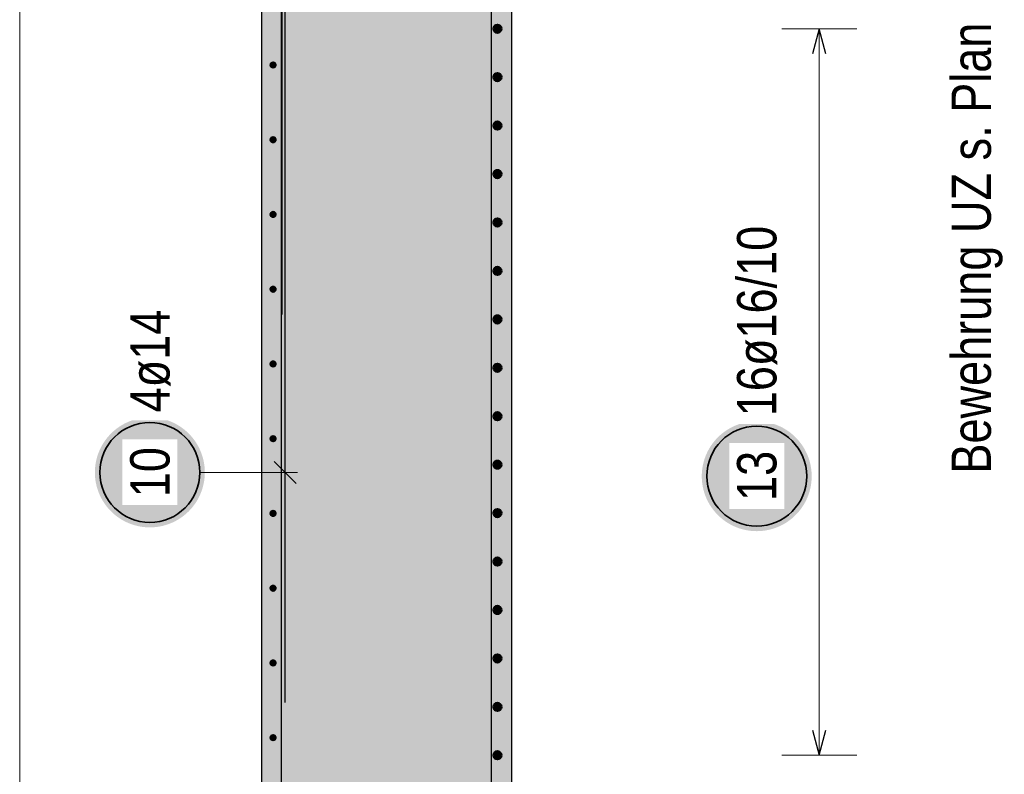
# Model space of a CAD drawing. Header units: millimetres. Extents: x -48 to 49.2, y -6.2 to 26.4.
# Tile 31 of 53: x 22.4 to 24.3, y 15.7 to 17.2. Entities that reach past the tile are written whole.
import ezdxf

# ---------------------------------------------------------------- set-up
doc = ezdxf.new("R2010")
doc.units = ezdxf.units.MM
doc.layers.add('Mattenbewehrung', color=7, linetype='Continuous', lineweight=20)
doc.layers.add('Schraffuren', color=7, linetype='Continuous', lineweight=20)
doc.styles.add('Arial Narrow', font='ARIALN.TTF')

msp = doc.modelspace()

# ---------------------------------------------------------------- hatches: boundary and pattern name
at = {"lineweight": 25, "true_color": 0xffffff}
msp.add_hatch(color=7, dxfattribs=at).paths.add_polyline_path([(23.96, 16.33565), (23.959933, 16.339489), (23.959732, 16.343323), (23.959397, 16.347148), (23.958929, 16.350959), (23.958329, 16.354751), (23.957596, 16.35852), (23.956733, 16.362261), (23.955739, 16.36597), (23.954616, 16.369642), (23.953366, 16.373272), (23.95199, 16.376857), (23.95049, 16.380391), (23.948867, 16.383871), (23.947124, 16.387292), (23.945263, 16.39065), (23.943285, 16.393941), (23.941194, 16.397161), (23.938992, 16.400306), (23.936681, 16.403373), (23.934265, 16.406357), (23.931746, 16.409254), (23.929127, 16.412062), (23.926412, 16.414777), (23.923604, 16.417396), (23.920707, 16.419915), (23.917723, 16.422331), (23.914656, 16.424642), (23.911511, 16.426844), (23.908291, 16.428935), (23.905, 16.430913), (23.901642, 16.432774), (23.898221, 16.434517), (23.894741, 16.43614), (23.891207, 16.43764), (23.887622, 16.439016), (23.883992, 16.440266), (23.88032, 16.441389), (23.876611, 16.442383), (23.87287, 16.443246), (23.869101, 16.443979), (23.865309, 16.44458), (23.861498, 16.445047), (23.857673, 16.445382), (23.853839, 16.445583), (23.85, 16.44565), (23.846161, 16.445583), (23.842327, 16.445382), (23.838502, 16.445047), (23.834691, 16.44458), (23.830899, 16.443979), (23.82713, 16.443246), (23.823389, 16.442383), (23.81968, 16.441389), (23.816008, 16.440266), (23.812378, 16.439016), (23.808793, 16.43764), (23.805259, 16.43614), (23.801779, 16.434517), (23.798358, 16.432774), (23.795, 16.430913), (23.791709, 16.428935), (23.788489, 16.426844), (23.785344, 16.424642), (23.782277, 16.422331), (23.779293, 16.419915), (23.776396, 16.417396), (23.773588, 16.414777), (23.770873, 16.412062), (23.768254, 16.409254), (23.765735, 16.406357), (23.763319, 16.403373), (23.761008, 16.400306), (23.758806, 16.397161), (23.756715, 16.393941), (23.754737, 16.39065), (23.752876, 16.387292), (23.751133, 16.383871), (23.74951, 16.380391), (23.74801, 16.376857), (23.746634, 16.373272), (23.745384, 16.369642), (23.744261, 16.36597), (23.743267, 16.362261), (23.742404, 16.35852), (23.741671, 16.354751), (23.741071, 16.350959), (23.740603, 16.347148), (23.740268, 16.343323), (23.740067, 16.339489), (23.74, 16.33565), (23.740067, 16.331811), (23.740268, 16.327977), (23.740603, 16.324152), (23.741071, 16.320341), (23.741671, 16.316549), (23.742404, 16.31278), (23.743267, 16.309039), (23.744261, 16.30533), (23.745384, 16.301658), (23.746634, 16.298028), (23.74801, 16.294443), (23.74951, 16.290909), (23.751133, 16.287429), (23.752876, 16.284008), (23.754737, 16.28065), (23.756715, 16.277359), (23.758806, 16.274139), (23.761008, 16.270994), (23.763319, 16.267927), (23.765735, 16.264943), (23.768254, 16.262046), (23.770873, 16.259238), (23.773588, 16.256523), (23.776396, 16.253904), (23.779293, 16.251385), (23.782277, 16.248969), (23.785344, 16.246658), (23.788489, 16.244456), (23.791709, 16.242365), (23.795, 16.240387), (23.798358, 16.238526), (23.801779, 16.236783), (23.805259, 16.23516), (23.808793, 16.23366), (23.812378, 16.232284), (23.816008, 16.231034), (23.81968, 16.229911), (23.823389, 16.228918), (23.82713, 16.228054), (23.830899, 16.227321), (23.834691, 16.226721), (23.838502, 16.226253), (23.842327, 16.225918), (23.846161, 16.225717), (23.85, 16.22565), (23.853839, 16.225717), (23.857673, 16.225918), (23.861498, 16.226253), (23.865309, 16.226721), (23.869101, 16.227321), (23.87287, 16.228054), (23.876611, 16.228918), (23.88032, 16.229911), (23.883992, 16.231034), (23.887622, 16.232284), (23.891207, 16.23366), (23.894741, 16.23516), (23.898221, 16.236783), (23.901642, 16.238526), (23.905, 16.240387), (23.908291, 16.242365), (23.911511, 16.244456), (23.914656, 16.246658), (23.917723, 16.248969), (23.920707, 16.251385), (23.923604, 16.253904), (23.926412, 16.256523), (23.929127, 16.259238), (23.931746, 16.262046), (23.934265, 16.264943), (23.936681, 16.267927), (23.938992, 16.270994), (23.941194, 16.274139), (23.943285, 16.277359), (23.945263, 16.28065), (23.947124, 16.284008), (23.948867, 16.287429), (23.95049, 16.290909), (23.95199, 16.294443), (23.953366, 16.298028), (23.954616, 16.301658), (23.955739, 16.30533), (23.956733, 16.309039), (23.957596, 16.31278), (23.958329, 16.316549), (23.958929, 16.320341), (23.959397, 16.324152), (23.959732, 16.327977)])
at = {"layer": 'Schraffuren', "lineweight": 25, "true_color": 0xd7ffd7}
msp.add_hatch(color=254, dxfattribs=at).paths.add_polyline_path([(22.859048, 1.53914), (23.359048, 1.53914), (23.359048, 17.299137), (23.333048, 17.299137), (23.333048, 17.442137), (22.935048, 17.442137), (22.935048, 17.299137), (22.909048, 17.299137), (22.909048, 17.599137), (22.935048, 17.599137), (22.935048, 17.456137), (23.333048, 17.456137), (23.333048, 17.599137), (23.359048, 17.599137), (23.359048, 17.699137), (22.859055, 17.699138)])
at = {"layer": 'Schraffuren', "lineweight": 25, "true_color": 0xffffff}
msp.add_hatch(color=7, dxfattribs=at).paths.add_polyline_path([(22.74549, 16.343219), (22.745423, 16.347058), (22.745222, 16.350892), (22.744888, 16.354717), (22.74442, 16.358528), (22.743819, 16.36232), (22.743086, 16.366089), (22.742223, 16.369831), (22.741229, 16.373539), (22.740106, 16.377211), (22.738856, 16.380841), (22.73748, 16.384426), (22.73598, 16.38796), (22.734357, 16.39144), (22.732614, 16.394861), (22.730753, 16.398219), (22.728775, 16.40151), (22.726684, 16.40473), (22.724482, 16.407876), (22.722171, 16.410942), (22.719755, 16.413926), (22.717236, 16.416824), (22.714618, 16.419632), (22.711903, 16.422347), (22.709094, 16.424965), (22.706197, 16.427484), (22.703213, 16.4299), (22.700147, 16.432211), (22.697001, 16.434413), (22.693781, 16.436504), (22.69049, 16.438482), (22.687132, 16.440343), (22.683711, 16.442087), (22.680231, 16.443709), (22.676697, 16.445209), (22.673112, 16.446585), (22.669482, 16.447835), (22.66581, 16.448958), (22.662102, 16.449952), (22.65836, 16.450815), (22.654591, 16.451548), (22.650799, 16.452149), (22.646988, 16.452617), (22.643163, 16.452951), (22.639329, 16.453152), (22.63549, 16.453219), (22.631651, 16.453152), (22.627817, 16.452951), (22.623992, 16.452617), (22.620181, 16.452149), (22.616389, 16.451548), (22.61262, 16.450815), (22.608879, 16.449952), (22.60517, 16.448958), (22.601498, 16.447835), (22.597868, 16.446585), (22.594283, 16.445209), (22.590749, 16.443709), (22.587269, 16.442087), (22.583848, 16.440343), (22.58049, 16.438482), (22.577199, 16.436504), (22.573979, 16.434413), (22.570834, 16.432211), (22.567767, 16.4299), (22.564783, 16.427484), (22.561886, 16.424965), (22.559078, 16.422347), (22.556363, 16.419632), (22.553744, 16.416824), (22.551225, 16.413926), (22.548809, 16.410942), (22.546498, 16.407876), (22.544296, 16.40473), (22.542205, 16.40151), (22.540227, 16.398219), (22.538366, 16.394861), (22.536623, 16.39144), (22.535, 16.38796), (22.5335, 16.384426), (22.532124, 16.380841), (22.530874, 16.377211), (22.529751, 16.373539), (22.528758, 16.369831), (22.527894, 16.366089), (22.527161, 16.36232), (22.526561, 16.358528), (22.526093, 16.354717), (22.525758, 16.350892), (22.525557, 16.347058), (22.52549, 16.343219), (22.525557, 16.33938), (22.525758, 16.335546), (22.526093, 16.331721), (22.526561, 16.32791), (22.527161, 16.324118), (22.527894, 16.320349), (22.528758, 16.316608), (22.529751, 16.312899), (22.530874, 16.309227), (22.532124, 16.305597), (22.5335, 16.302012), (22.535, 16.298478), (22.536623, 16.294998), (22.538366, 16.291577), (22.540227, 16.288219), (22.542205, 16.284928), (22.544296, 16.281708), (22.546498, 16.278563), (22.548809, 16.275496), (22.551225, 16.272513), (22.553744, 16.269615), (22.556363, 16.266807), (22.559078, 16.264092), (22.561886, 16.261473), (22.564783, 16.258954), (22.567767, 16.256538), (22.570834, 16.254227), (22.573979, 16.252025), (22.577199, 16.249934), (22.58049, 16.247956), (22.583848, 16.246095), (22.587269, 16.244352), (22.590749, 16.242729), (22.594283, 16.241229), (22.597868, 16.239853), (22.601498, 16.238603), (22.60517, 16.23748), (22.608879, 16.236487), (22.61262, 16.235623), (22.616389, 16.23489), (22.620181, 16.23429), (22.623992, 16.233822), (22.627817, 16.233487), (22.631651, 16.233286), (22.63549, 16.233219), (22.639329, 16.233286), (22.643163, 16.233487), (22.646988, 16.233822), (22.650799, 16.23429), (22.654591, 16.23489), (22.65836, 16.235623), (22.662102, 16.236487), (22.66581, 16.23748), (22.669482, 16.238603), (22.673112, 16.239853), (22.676697, 16.241229), (22.680231, 16.242729), (22.683711, 16.244352), (22.687132, 16.246095), (22.69049, 16.247956), (22.693781, 16.249934), (22.697001, 16.252025), (22.700147, 16.254227), (22.703213, 16.256538), (22.706197, 16.258954), (22.709094, 16.261473), (22.711903, 16.264092), (22.714618, 16.266807), (22.717236, 16.269615), (22.719755, 16.272513), (22.722171, 16.275496), (22.724482, 16.278563), (22.726684, 16.281708), (22.728775, 16.284928), (22.730753, 16.288219), (22.732614, 16.291577), (22.734357, 16.294998), (22.73598, 16.298478), (22.73748, 16.302012), (22.738856, 16.305597), (22.740106, 16.309227), (22.741229, 16.312899), (22.742223, 16.316608), (22.743086, 16.320349), (22.743819, 16.324118), (22.74442, 16.32791), (22.744888, 16.331721), (22.745222, 16.335546)])

# ---------------------------------------------------------------- linework, layer by layer
at = {"color": 3, "linetype": 'Continuous', "lineweight": 25}
for p, q in [((22.900048, 16.659138), (22.900048, 18.659138)), ((23.975, 17.231137), (23.961603, 17.181137)), ((23.988397, 17.181137), (23.975, 17.231137)), ((23.961603, 15.827138), (23.975, 15.777138)), ((23.975, 15.777138), (23.988397, 15.827138))]:
    msp.add_line(p, q, dxfattribs=at)
at = {"color": 5, "linetype": 'Continuous', "lineweight": 18}
for p, q in [((24.05, 17.231137), (23.9, 17.231137)), ((23.975, 17.231137), (23.975, 15.777138)), ((23.9, 15.777138), (24.05, 15.777138))]:
    msp.add_line(p, q, dxfattribs=at)
at = {"color": 4, "linetype": 'Continuous', "lineweight": 50}
for centre, radius in [((23.331048, 17.231137), 0.008), ((23.331048, 17.231137), 0.008), ((23.331048, 17.231137), 0.0072), ((23.331048, 17.231137), 0.0056), ((23.331048, 17.231137), 0.004), ((23.331048, 17.231137), 0.0024), ((23.331048, 17.231137), 0.0008), ((23.331048, 17.134203), 0.008), ((23.331048, 17.134203), 0.008), ((23.331048, 17.134203), 0.0072), ((23.331048, 17.134203), 0.0056), ((23.331048, 17.134203), 0.004), ((23.331048, 17.134203), 0.0024), ((23.331048, 17.134203), 0.0008), ((23.331048, 17.03727), 0.008), ((23.331048, 17.03727), 0.008), ((23.331048, 17.03727), 0.0072), ((23.331048, 17.03727), 0.0056), ((23.331048, 17.03727), 0.004), ((23.331048, 17.03727), 0.0024), ((23.331048, 17.03727), 0.0008), ((23.331048, 16.940337), 0.008), ((23.331048, 16.940337), 0.008), ((23.331048, 16.940337), 0.0072), ((23.331048, 16.940337), 0.0056), ((23.331048, 16.940337), 0.004), ((23.331048, 16.940337), 0.0024), ((23.331048, 16.940337), 0.0008), ((23.331048, 16.843404), 0.008), ((23.331048, 16.843404), 0.008), ((23.331048, 16.843404), 0.0072), ((23.331048, 16.843404), 0.0056), ((23.331048, 16.843404), 0.004), ((23.331048, 16.843404), 0.0024), ((23.331048, 16.843404), 0.0008), ((23.331048, 16.74647), 0.008), ((23.331048, 16.74647), 0.008), ((23.331048, 16.74647), 0.0072), ((23.331048, 16.74647), 0.0056), ((23.331048, 16.74647), 0.004), ((23.331048, 16.74647), 0.0024), ((23.331048, 16.74647), 0.0008), ((23.331048, 16.649537), 0.008), ((23.331048, 16.649537), 0.008), ((23.331048, 16.649537), 0.0072), ((23.331048, 16.649537), 0.0056), ((23.331048, 16.649537), 0.004), ((23.331048, 16.649537), 0.0024), ((23.331048, 16.649537), 0.0008), ((23.331048, 16.552604), 0.008), ((23.331048, 16.552604), 0.008), ((23.331048, 16.552604), 0.0072), ((23.331048, 16.552604), 0.0056), ((23.331048, 16.552604), 0.004), ((23.331048, 16.552604), 0.0024), ((23.331048, 16.552604), 0.0008), ((23.331048, 16.455671), 0.008), ((23.331048, 16.455671), 0.008), ((23.331048, 16.455671), 0.0072), ((23.331048, 16.455671), 0.0056), ((23.331048, 16.455671), 0.004), ((23.331048, 16.455671), 0.0024), ((23.331048, 16.455671), 0.0008), ((23.331048, 16.358737), 0.008), ((23.331048, 16.358737), 0.008), ((23.331048, 16.358737), 0.0072), ((23.331048, 16.358737), 0.0056), ((23.331048, 16.358737), 0.004), ((23.331048, 16.358737), 0.0024), ((23.331048, 16.358737), 0.0008), ((23.331048, 16.261804), 0.008), ((23.331048, 16.261804), 0.008), ((23.331048, 16.261804), 0.0072), ((23.331048, 16.261804), 0.0056), ((23.331048, 16.261804), 0.004), ((23.331048, 16.261804), 0.0024), ((23.331048, 16.261804), 0.0008), ((23.331048, 16.164871), 0.008), ((23.331048, 16.164871), 0.008), ((23.331048, 16.164871), 0.0072), ((23.331048, 16.164871), 0.0056), ((23.331048, 16.164871), 0.004), ((23.331048, 16.164871), 0.0024), ((23.331048, 16.164871), 0.0008), ((23.331048, 16.067938), 0.008), ((23.331048, 16.067938), 0.008), ((23.331048, 16.067938), 0.0072), ((23.331048, 16.067938), 0.0056), ((23.331048, 16.067938), 0.004), ((23.331048, 16.067938), 0.0024), ((23.331048, 16.067938), 0.0008), ((23.331048, 15.971005), 0.008), ((23.331048, 15.971005), 0.008), ((23.331048, 15.971005), 0.0072), ((23.331048, 15.971005), 0.0056), ((23.331048, 15.971005), 0.004), ((23.331048, 15.971005), 0.0024), ((23.331048, 15.971005), 0.0008), ((23.331048, 15.874071), 0.008), ((23.331048, 15.874071), 0.008), ((23.331048, 15.874071), 0.0072), ((23.331048, 15.874071), 0.0056), ((23.331048, 15.874071), 0.004), ((23.331048, 15.874071), 0.0024), ((23.331048, 15.874071), 0.0008), ((23.331048, 15.777138), 0.008), ((23.331048, 15.777138), 0.008), ((23.331048, 15.777138), 0.0072), ((23.331048, 15.777138), 0.0056), ((23.331048, 15.777138), 0.004), ((23.331048, 15.777138), 0.0024), ((23.331048, 15.777138), 0.0008)]:
    msp.add_circle(centre, radius, dxfattribs=at)
at = {"color": 2, "linetype": 'Continuous', "lineweight": 35}
msp.add_circle((23.85, 16.33565), 0.1, dxfattribs=at)
at = {"layer": 'Mattenbewehrung', "color": 3, "linetype": 'Continuous', "lineweight": 25}
for p, q in [((22.859055, 17.699138), (22.859055, 1.53914)), ((23.359048, 17.299137), (23.359048, 1.53914))]:
    msp.add_line(p, q, dxfattribs=at)
at = {"layer": 'Schraffuren', "color": 3, "linetype": 'Continuous', "lineweight": 25}
for p, q in [((22.906048, 15.88314), (22.906048, 18.67614)), ((22.899048, 10.959137), (22.899048, 17.659137)), ((23.319048, 10.959137), (23.319048, 17.379137)), ((22.928145, 16.321122), (22.883951, 16.365316))]:
    msp.add_line(p, q, dxfattribs=at)
at = {"layer": 'Schraffuren', "color": 5, "linetype": 'Continuous', "lineweight": 18}
for p, q in [((22.374993, 1.60414), (22.374993, 18.654137)), ((22.73549, 16.343219), (22.931048, 16.343219))]:
    msp.add_line(p, q, dxfattribs=at)
at = {"layer": 'Schraffuren', "color": 4, "linetype": 'Continuous', "lineweight": 50}
for centre, radius in [((22.882048, 17.158523), 0.005), ((22.882048, 17.158523), 0.005), ((22.882048, 17.158523), 0.0045), ((22.882048, 17.158523), 0.0035), ((22.882048, 17.158523), 0.0025), ((22.882048, 17.158523), 0.0015), ((22.882048, 17.158523), 0.0005), ((22.882048, 17.008962), 0.005), ((22.882048, 17.008962), 0.005), ((22.882048, 17.008962), 0.0045), ((22.882048, 17.008962), 0.0035), ((22.882048, 17.008962), 0.0025), ((22.882048, 17.008962), 0.0015), ((22.882048, 17.008962), 0.0005), ((22.882048, 16.8594), 0.005), ((22.882048, 16.8594), 0.005), ((22.882048, 16.8594), 0.0045), ((22.882048, 16.8594), 0.0035), ((22.882048, 16.8594), 0.0025), ((22.882048, 16.8594), 0.0015), ((22.882048, 16.8594), 0.0005), ((22.882048, 16.709839), 0.005), ((22.882048, 16.709839), 0.005), ((22.882048, 16.709839), 0.0045), ((22.882048, 16.709839), 0.0035), ((22.882048, 16.709839), 0.0025), ((22.882048, 16.709839), 0.0015), ((22.882048, 16.709839), 0.0005), ((22.882048, 16.560277), 0.005), ((22.882048, 16.560277), 0.005), ((22.882048, 16.560277), 0.0045), ((22.882048, 16.560277), 0.0035), ((22.882048, 16.560277), 0.0025), ((22.882048, 16.560277), 0.0015), ((22.882048, 16.560277), 0.0005), ((22.882048, 16.410716), 0.005), ((22.882048, 16.410716), 0.005), ((22.882048, 16.410716), 0.0045), ((22.882048, 16.410716), 0.0035), ((22.882048, 16.410716), 0.0025), ((22.882048, 16.410716), 0.0015), ((22.882048, 16.410716), 0.0005), ((22.882048, 16.261155), 0.005), ((22.882048, 16.261155), 0.005), ((22.882048, 16.261155), 0.0045), ((22.882048, 16.261155), 0.0035), ((22.882048, 16.261155), 0.0025), ((22.882048, 16.261155), 0.0015), ((22.882048, 16.261155), 0.0005), ((22.882048, 16.111593), 0.005), ((22.882048, 16.111593), 0.005), ((22.882048, 16.111593), 0.0045), ((22.882048, 16.111593), 0.0035), ((22.882048, 16.111593), 0.0025), ((22.882048, 16.111593), 0.0015), ((22.882048, 16.111593), 0.0005), ((22.882048, 15.962032), 0.005), ((22.882048, 15.962032), 0.005), ((22.882048, 15.962032), 0.0045), ((22.882048, 15.962032), 0.0035), ((22.882048, 15.962032), 0.0025), ((22.882048, 15.962032), 0.0015), ((22.882048, 15.962032), 0.0005), ((22.882048, 15.812471), 0.005), ((22.882048, 15.812471), 0.005), ((22.882048, 15.812471), 0.0045), ((22.882048, 15.812471), 0.0035), ((22.882048, 15.812471), 0.0025), ((22.882048, 15.812471), 0.0015), ((22.882048, 15.812471), 0.0005)]:
    msp.add_circle(centre, radius, dxfattribs=at)
at = {"layer": 'Schraffuren', "color": 2, "linetype": 'Continuous', "lineweight": 35}
msp.add_circle((22.63549, 16.343219), 0.1, dxfattribs=at)

# ---------------------------------------------------------------- texts
at = {"color": 2, "lineweight": 35, "style": 'Arial Narrow'}
msp.add_text('Bewehrung UZ s. Plan Nr. A-B-EG-02', height=0.07875, rotation=90, dxfattribs=at).set_placement((24.318602, 16.340876))
at = {"color": 2, "lineweight": 35, "insert": (23.810625, 16.45565), "char_height": 0.07875, "attachment_point": 1, "rotation": 90, "line_spacing_factor": 0.9, "style": 'Arial Narrow', "bg_fill": 3, "box_fill_scale": 1.2, "bg_fill_color": 256, "bg_fill_true_color": 13158600, "bg_fill_transparency": 0}
msp.add_mtext('16ø16/10', dxfattribs=at)
at = {"layer": 'Schraffuren', "color": 2, "lineweight": 35, "insert": (22.596115, 16.463219), "char_height": 0.07875, "attachment_point": 1, "rotation": 90, "line_spacing_factor": 0.9, "style": 'Arial Narrow', "bg_fill": 3, "box_fill_scale": 1.2, "bg_fill_color": 256, "bg_fill_true_color": 13158600, "bg_fill_transparency": 0}
msp.add_mtext('4ø14', dxfattribs=at)

# ---------------------------------------------------------------- next in the draw order: texts
at = {"color": 2, "lineweight": 35, "insert": (23.810625, 16.286038), "char_height": 0.07875, "attachment_point": 1, "rotation": 90, "line_spacing_factor": 0.9, "style": 'Arial Narrow', "bg_fill": 3, "box_fill_scale": 1.2, "bg_fill_color": 256, "bg_fill_true_color": 13158600, "bg_fill_transparency": 0}
msp.add_mtext('13', dxfattribs=at)
at = {"layer": 'Schraffuren', "color": 2, "lineweight": 35, "insert": (22.596115, 16.293607), "char_height": 0.07875, "attachment_point": 1, "rotation": 90, "line_spacing_factor": 0.9, "style": 'Arial Narrow', "bg_fill": 3, "box_fill_scale": 1.2, "bg_fill_color": 256, "bg_fill_true_color": 13158600, "bg_fill_transparency": 0}
msp.add_mtext('10', dxfattribs=at)

doc.saveas('drawing.dxf')
